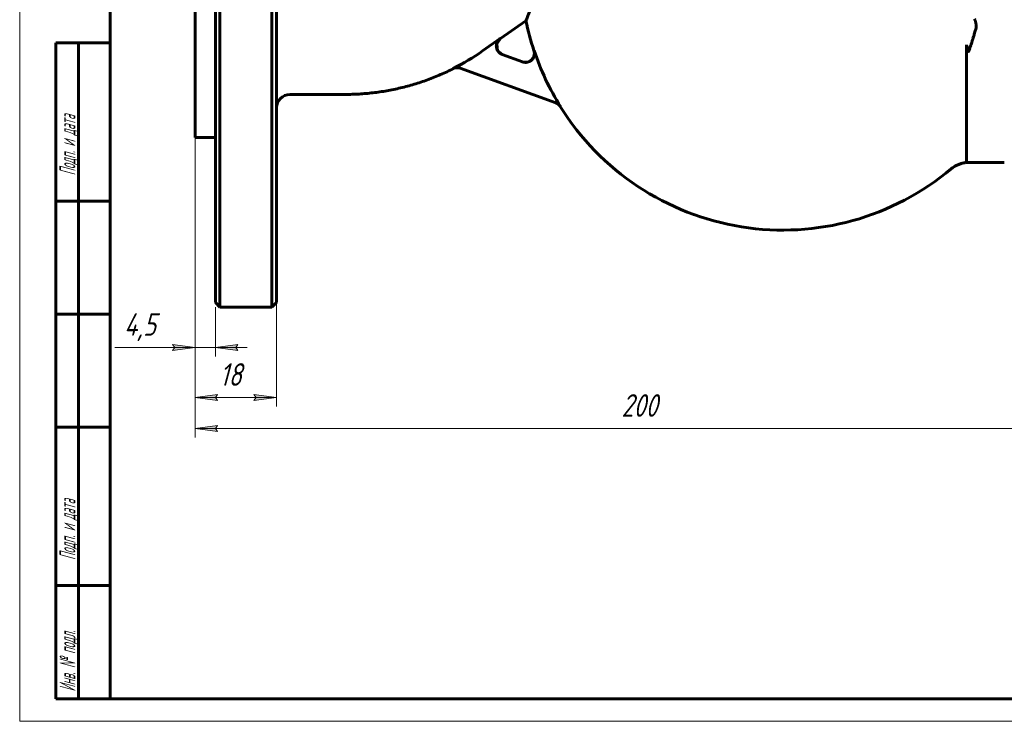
# Model space of a CAD drawing. Header units: millimetres. Extents: x 0 to 420, y 0 to 297.
# Tile 1 of 3: x 0 to 218, y 0 to 155. Entities that reach past the tile are written whole.
import ezdxf

# ---------------------------------------------------------------- set-up
doc = ezdxf.new("R2010")
doc.units = ezdxf.units.MM
doc.linetypes.add('K5LT_BASIC', pattern=[0])
doc.linetypes.add('K5LT_THIN', pattern=[0])
doc.layers.add('Системный слой', color=7, linetype='Continuous')
doc.layers.add('Системный слой (1)', color=7, linetype='Continuous', true_color=0x6c6c6c)
doc.styles.add('KDIMTEXTSTYLE', font='GOST_AU.SHX', dxfattribs={"width": 0.96, "oblique": 15, "height": 5})
doc.styles.add('KTEXTSTYLE', font='GOST_AU.SHX', dxfattribs={"width": 0.56, "height": 5})
doc.dimstyles.new('KDIMSTYLE (1.00)', dxfattribs={"dimtxt": 5, "dimasz": 1, "dimexe": 2, "dimexo": 0, "dimgap": 1, "dimtad": 1, "dimtxsty": 'KDIMTEXTSTYLE', "dimsah": 1, "dimcen": 0, "dimdle": 1, "dimadec": 0, "dimazin": 0, "dimtfac": 0.667, "dimtmove": 0, "dimatfit": 3, "dimfxl": 1, "dimtvp": 1, "dimtolj": 1, "dimtzin": 0, "dimarcsym": 0})

# ---------------------------------------------------------------- blocks, each defined once
blk = doc.blocks.new('U15')
at = {"layer": 'Системный слой (1)', "color": 143, "linetype": 'K5LT_BASIC', "lineweight": 60, "true_color": 0x33acca}
for p, q in [((105.52, 149.71), (106.32, 150.89)), ((105.71, 148.3), (105.52, 149.71)), ((106.78, 147.37), (105.71, 148.3))]:
    blk.add_line(p, q, dxfattribs=at)
blk = doc.blocks.new('U16')
at = {"layer": 'Системный слой (1)', "color": 143, "linetype": 'K5LT_BASIC', "lineweight": 60, "true_color": 0x33acca}
for p, q in [((209.39, 123.52), (209.85, 123.52)), ((209.92, 123.52), (217.78, 123.52))]:
    blk.add_line(p, q, dxfattribs=at)
blk = doc.blocks.new('U20')
at = {"layer": 'Системный слой (1)', "color": 143, "linetype": 'K5LT_BASIC', "lineweight": 60, "true_color": 0x33acca}
for start, end in [(191.654, 198.3663), (211.9389, 309.9684)]:
    blk.add_arc((168.78, 166.57), 58, start, end, dxfattribs=at)
blk = doc.blocks.new('U33')
at = {"layer": 'Системный слой (1)', "color": 143, "linetype": 'K5LT_BASIC', "lineweight": 60, "true_color": 0x33acca}
for p, q in [((56.78, 166.57), (56.78, 240.57)), ((56.78, 92.57), (56.78, 166.57))]:
    blk.add_line(p, q, dxfattribs=at)
blk = doc.blocks.new('D6')
at = {"layer": 'Системный слой (1)'}
for points in [[(38.78, 82.62), (33.78, 83.28), (34.28, 82.62), (33.78, 81.96)], [(47.78, 82.62), (48.28, 83.28), (43.28, 82.62), (48.28, 81.96)]]:
    blk.add_hatch(color=7, dxfattribs=at).paths.add_polyline_path(points)
at = {"layer": 'Системный слой (1)', "color": 7, "linetype": 'K5LT_THIN', "lineweight": 18, "true_color": 0xffffff}
for p, q in [((38.78, 129.07), (38.78, 80.62)), ((43.28, 91.57), (43.28, 80.62)), ((38.78, 82.62), (33.78, 83.28)), ((33.78, 83.28), (34.28, 82.62)), ((48.28, 83.28), (43.28, 82.62)), ((47.78, 82.62), (48.28, 83.28)), ((34.28, 82.62), (33.78, 81.96)), ((33.78, 81.96), (38.78, 82.62)), ((38.78, 82.62), (33.78, 82.62)), ((38.78, 82.62), (43.28, 82.62)), ((43.28, 82.62), (48.28, 81.96)), ((43.28, 82.62), (50.28, 82.62)), ((48.28, 81.96), (47.78, 82.62))]:
    blk.add_line(p, q, dxfattribs=at)
blk.add_wipeout([(23.08, 83.62), (23.08, 91), (31.43, 91), (31.43, 83.62)]).dxf.layer = 'Системный слой (1)'
for p, q in [((33.78, 82.62), (21.08, 82.62)), ((38.78, 82.62), (31.78, 82.62))]:
    blk.add_line(p, q, dxfattribs=at)
at = {"layer": 'Системный слой (1)', "color": 7, "insert": (23.08, 90.21), "char_height": 5, "attachment_point": 1, "style": 'KTEXTSTYLE'}
blk.add_mtext('\\H5.0;\\W1.000;\\Q15;\\Q15;\\W0.960;4,5', dxfattribs=at)
blk = doc.blocks.new('KDIMARROW_01')
at = {"layer": 'Системный слой'}
blk.add_hatch(color=0, dxfattribs=at).paths.add_polyline_path([(-5, -0.66), (0, 0), (-5, 0.66), (-4.5, 0)])
at = {"layer": 'Системный слой', "color": 0, "linetype": 'K5LT_THIN', "lineweight": 18}
for p, q in [((-4.5, 0), (-5, 0.66)), ((-5, 0.66), (0, 0)), ((0, 0), (-5, -0.66)), ((-5, -0.66), (-4.5, 0))]:
    blk.add_line(p, q, dxfattribs=at)
at = {"layer": 'Системный слой (1)', "color": 0, "linetype": 'K5LT_THIN', "lineweight": 18}
blk.add_line((324.55, 166.57), (323.55, 166.57), dxfattribs=at)
blk = doc.blocks.new('D7')
at = {"layer": 'Системный слой (1)', "color": 7, "linetype": 'K5LT_THIN', "lineweight": 18, "true_color": 0xffffff}
for p, q in [((38.78, 129.07), (38.78, 69.57)), ((56.78, 92.57), (56.78, 69.57))]:
    blk.add_line(p, q, dxfattribs=at)
blk.add_wipeout([(44.22, 72.57), (44.22, 79.95), (51.05, 79.95), (51.05, 72.57)]).dxf.layer = 'Системный слой (1)'
at = {"layer": 'Системный слой (1)'}
for points in [[(38.78, 71.57), (43.78, 72.22), (43.28, 71.57), (43.78, 70.91)], [(51.78, 70.91), (56.78, 71.57), (51.78, 72.22), (52.28, 71.57)]]:
    blk.add_hatch(color=7, dxfattribs=at).paths.add_polyline_path(points)
at = {"layer": 'Системный слой (1)', "color": 7, "linetype": 'K5LT_THIN', "lineweight": 18, "true_color": 0xffffff}
for p, q in [((38.78, 71.57), (43.78, 72.22)), ((43.78, 72.22), (43.28, 71.57)), ((52.28, 71.57), (51.78, 72.22)), ((51.78, 72.22), (56.78, 71.57)), ((43.78, 70.91), (38.78, 71.57)), ((38.78, 71.57), (56.78, 71.57)), ((43.28, 71.57), (43.78, 70.91)), ((56.78, 71.57), (51.78, 70.91)), ((51.78, 70.91), (52.28, 71.57))]:
    blk.add_line(p, q, dxfattribs=at)
at = {"layer": 'Системный слой (1)', "color": 7, "insert": (44.22, 79.15), "char_height": 5, "attachment_point": 1, "style": 'KTEXTSTYLE'}
blk.add_mtext('\\H5.0;\\W1.000;\\Q15;\\Q15;\\W0.960;18', dxfattribs=at)
blk = doc.blocks.new('D8')
at = {"layer": 'Системный слой (1)'}
for points in [[(38.78, 64.73), (43.78, 65.38), (43.28, 64.73), (43.78, 64.07)], [(238.78, 64.73), (233.78, 65.38), (234.28, 64.73), (233.78, 64.07)]]:
    blk.add_hatch(color=7, dxfattribs=at).paths.add_polyline_path(points)
at = {"layer": 'Системный слой (1)', "color": 7, "linetype": 'K5LT_THIN', "lineweight": 18, "true_color": 0xffffff}
for p, q in [((38.78, 129.07), (38.78, 62.73)), ((238.78, 129.07), (238.78, 62.73)), ((38.78, 64.73), (43.78, 65.38)), ((43.78, 65.38), (43.28, 64.73)), ((234.28, 64.73), (233.78, 65.38)), ((233.78, 65.38), (238.78, 64.73)), ((43.78, 64.07), (38.78, 64.73)), ((43.28, 64.73), (43.78, 64.07)), ((238.78, 64.73), (233.78, 64.07)), ((233.78, 64.07), (234.28, 64.73))]:
    blk.add_line(p, q, dxfattribs=at)
blk.add_wipeout([(133.1, 65.73), (133.1, 73.11), (144, 73.11), (144, 65.73)]).dxf.layer = 'Системный слой (1)'
blk.add_line((38.78, 64.73), (238.78, 64.73), dxfattribs=at)
at = {"layer": 'Системный слой (1)', "color": 7, "insert": (133.1, 72.31), "char_height": 5, "attachment_point": 1, "style": 'KTEXTSTYLE'}
blk.add_mtext('\\H5.0;\\W1.000;\\Q15;\\Q15;\\W0.960;200', dxfattribs=at)
blk = doc.blocks.new('U37')
at = {"color": 7, "linetype": 'K5LT_THIN', "lineweight": 18, "true_color": 0xffffff}
for p, q in [((0, 0), (0, 297)), ((420, 0), (0, 0))]:
    blk.add_line(p, q, dxfattribs=at)
at = {"color": 143, "linetype": 'K5LT_BASIC', "lineweight": 60, "true_color": 0x33acca}
for p, q in [((20, 5), (20, 292)), ((8, 5), (8, 150)), ((20, 150), (8, 150)), ((13, 5), (13, 150)), ((20, 115), (8, 115)), ((20, 90), (8, 90)), ((20, 65), (8, 65)), ((20, 30), (8, 30)), ((20, 5), (8, 5)), ((415, 5), (20, 5))]:
    blk.add_line(p, q, dxfattribs=at)
at = {"color": 7, "char_height": 3.5, "attachment_point": 1, "rotation": 90, "style": 'KTEXTSTYLE'}
for s, insert in [('\\H5.0;\\W1.000;\\Q15;\\Q15;\\W0.560;\\H3.50;Подп. и дата', (8.82, 120.66)), ('\\H5.0;\\W1.000;\\Q15;\\Q15;\\W0.560;\\H3.50;Подп. и дата', (8.82, 35.66)), ('\\H5.0;\\W1.000;\\Q15;\\Q15;\\W0.560;\\H3.50;Инв. № подл.', (8.82, 6.57))]:
    blk.add_mtext(s, dxfattribs=dict(at, insert=insert))

msp = doc.modelspace()

# ---------------------------------------------------------------- linework, layer by layer
at = {"layer": 'Системный слой (1)', "color": 143, "linetype": 'K5LT_BASIC', "lineweight": 60, "true_color": 0x33acca}
for p, q in [((43.277, 92.565), (43.277, 240.565)), ((44.277, 91.565), (44.277, 241.565)), ((38.777, 204.065), (38.777, 129.065)), ((55.777, 166.565), (55.777, 91.565)), ((106.317, 150.888), (111.973, 154.849)), ((102.383, 148.183), (106.269, 150.904)), ((209.389, 123.495), (209.389, 149.536)), ((111.194, 145.764), (106.737, 147.386)), ((97.457, 144.379), (118.601, 136.683)), ((59.777, 138.565), (72.006, 138.565)), ((43.277, 129.065), (38.777, 129.065)), ((209.846, 123.516), (209.846, 123.516)), ((209.916, 123.516), (209.916, 123.516)), ((44.277, 91.565), (43.277, 92.565)), ((55.777, 91.565), (44.277, 91.565)), ((56.777, 92.565), (55.777, 91.565))]:
    msp.add_line(p, q, dxfattribs=at)
for centre, radius, start, end in [((72.006, 191.565), 52.96, 296.77805, 305), ((168.777, 166.565), 57.96, 198.39887, 211.99144), ((59.777, 135.565), 3, 90, 180)]:
    msp.add_arc(centre, radius, start, end, dxfattribs=at)
for points, knots in [([(111.973, 154.849), (111.973, 154.849), (111.991, 154.896), (112.082, 155.124), (112.176, 155.359), (112.59, 156.381), (113.039, 157.474), (114.284, 160.338), (115.151, 162.258), (116.274, 164.522)], [2.48521, 2.48521, 2.48521, 2.48521, 2.7347498, 2.7347498, 3.1029511, 3.1029511, 3.8986803, 3.8986803, 4.8009161, 4.8009161, 4.8009161, 4.8009161]), ([(211.438, 152.865), (211.459, 152.939), (211.5, 153.103), (211.541, 153.373), (211.552, 153.619), (211.545, 153.822), (211.533, 153.976), (211.513, 154.137), (211.485, 154.313), (211.452, 154.466), (211.419, 154.594), (211.392, 154.693), (211.361, 154.793), (211.326, 154.895), (211.263, 155.068), (211.207, 155.205), (211.161, 155.307)], [0, 0, 0, 0, 1.578537, 3.424849, 5.5354165, 6.5751903, 7.5641565, 8.6688352, 9.8757199, 11.186086, 11.8603136, 12.5535453, 13.2595733, 13.9857211, 14.720143, 17, 17, 17, 17]), ([(211.438, 152.865), (211.34, 152.531), (211.168, 151.959), (210.969, 151.312), (210.803, 150.781), (210.69, 150.423), (210.542, 149.959), (210.444, 149.657), (210.334, 149.319), (210.268, 149.117), (210.206, 148.928), (210.154, 148.769), (210.099, 148.604), (210.043, 148.437), (210.004, 148.32), (209.979, 148.247), (209.964, 148.205), (209.952, 148.171), (209.942, 148.143), (209.934, 148.122), (209.928, 148.106), (209.922, 148.094), (209.918, 148.084), (209.914, 148.077), (209.911, 148.071), (209.908, 148.068), (209.906, 148.065), (209.904, 148.063), (209.902, 148.062), (209.901, 148.062), (209.899, 148.061), (209.895, 148.062), (209.893, 148.064), (209.89, 148.066), (209.888, 148.068), (209.885, 148.072), (209.882, 148.079), (209.878, 148.086), (209.875, 148.092), (209.871, 148.1), (209.867, 148.111), (209.858, 148.133), (209.849, 148.159), (209.836, 148.194), (209.816, 148.253), (209.776, 148.369), (209.703, 148.587), (209.569, 148.987), (209.459, 149.321), (209.389, 149.536)], [0, 0, 0, 0, 7.9245244, 13.5757901, 15.3710639, 20.5114451, 22.0788216, 26.4260813, 27.7190783, 30.1628489, 31.2664315, 32.2498974, 33.9831005, 35.267958, 36.2585265, 36.6577034, 36.9783595, 37.2777528, 37.5023827, 37.678887, 37.7947211, 37.8969173, 37.9741454, 38.0376638, 38.0790157, 38.1129604, 38.1337871, 38.1571234, 38.17261, 38.1806966, 38.1988965, 38.2070941, 38.245758, 38.2564697, 38.2713932, 38.2868686, 38.3544627, 38.4256442, 38.4974352, 38.5318265, 38.6311031, 38.7612952, 39.0235453, 39.2452131, 39.6223804, 40.4470786, 42.0298347, 44.8339052, 50, 50, 50, 50]), ([(106.269, 150.904), (106.198, 150.854), (106.096, 150.773), (105.954, 150.633), (105.881, 150.548), (105.838, 150.493), (105.811, 150.458), (105.759, 150.387), (105.688, 150.274), (105.626, 150.158), (105.572, 150.04), (105.526, 149.919), (105.488, 149.795), (105.458, 149.668), (105.436, 149.537), (105.422, 149.404), (105.418, 149.27), (105.422, 149.137), (105.434, 149.006), (105.456, 148.877), (105.485, 148.751), (105.522, 148.63), (105.567, 148.511), (105.62, 148.393), (105.684, 148.275), (105.756, 148.16), (105.81, 148.085), (105.838, 148.049), (105.838, 148.049), (105.838, 148.049), (105.838, 148.049), (105.867, 148.012), (105.926, 147.941), (106.022, 147.84), (106.125, 147.746), (106.233, 147.659), (106.344, 147.581), (106.46, 147.512), (106.589, 147.445), (106.683, 147.406), (106.737, 147.386)], [0, 0, 0, 0, 2.5963456, 3.9158586, 6, 6, 6, 7.1629707, 8.3231846, 9.4810831, 10.6279387, 11.7415267, 12.8741977, 14.0151728, 15.1706542, 16.337036, 17.5056748, 18.6676693, 19.825393, 20.9607961, 22.0863396, 23.1945111, 24.2776972, 25.4373509, 26.6069982, 27.8024923, 29, 29, 29, 30, 30, 30, 31.3585493, 32.7154605, 34.0714487, 35.4114339, 36.7436551, 38.0459487, 39.3373939, 41, 41, 41, 41]), ([(113.731, 148.29), (113.866, 147.885), (113.866, 146.987), (113.129, 145.997), (112.104, 145.6), (111.45, 145.671), (111.149, 145.78)], [0, 0, 0, 0, 0.2857143, 0.5714286, 0.7857143, 1, 1, 1, 1]), ([(111.194, 145.764), (111.264, 145.739), (111.335, 145.717), (111.48, 145.682), (111.554, 145.669), (111.701, 145.65), (111.776, 145.645), (111.887, 145.643), (111.925, 145.643), (112.022, 145.647), (112.082, 145.652), (112.215, 145.67), (112.288, 145.683), (112.433, 145.719), (112.504, 145.741), (112.622, 145.784), (112.67, 145.804), (112.785, 145.857), (112.852, 145.892), (112.954, 145.953), (112.992, 145.978), (113.09, 146.047), (113.149, 146.093), (113.254, 146.186), (113.3, 146.231), (113.396, 146.334), (113.443, 146.391), (113.533, 146.512), (113.574, 146.574), (113.649, 146.702), (113.682, 146.768), (113.727, 146.868), (113.74, 146.901), (113.763, 146.96), (113.772, 146.986), (113.804, 147.083), (113.823, 147.154), (113.854, 147.299), (113.865, 147.373), (113.877, 147.498), (113.88, 147.549), (113.882, 147.675), (113.88, 147.75), (113.866, 147.901), (113.855, 147.976), (113.824, 148.125), (113.804, 148.199), (113.78, 148.271)], [0, 0, 0, 0, 0.02230532, 0.02230532, 0.04484102, 0.04484102, 0.06723434, 0.06723434, 0.07844113, 0.07844113, 0.09646011, 0.09646011, 0.11890271, 0.11890271, 0.1413413, 0.1413413, 0.15682132, 0.15682132, 0.17931583, 0.17931583, 0.19289946, 0.19289946, 0.21545318, 0.21545318, 0.23502834, 0.23502834, 0.25752182, 0.25752182, 0.28008286, 0.28008286, 0.30224044, 0.30224044, 0.31305288, 0.31305288, 0.3213246, 0.3213246, 0.34354919, 0.34354919, 0.36607341, 0.36607341, 0.38135977, 0.38135977, 0.40387316, 0.40387316, 0.42678615, 0.42678615, 0.44969914, 0.44969914, 0.44969914, 0.44969914]), ([(97.457, 144.379), (97.388, 144.404), (97.318, 144.425), (97.174, 144.46), (97.1, 144.473), (96.952, 144.491), (96.877, 144.496), (96.764, 144.498), (96.727, 144.498), (96.614, 144.493), (96.539, 144.486), (96.398, 144.464), (96.332, 144.451), (96.194, 144.416), (96.124, 144.394), (95.99, 144.343), (95.928, 144.316), (95.866, 144.285)], [0, 0, 0, 0, 0.02211217, 0.02211217, 0.04460409, 0.04460409, 0.0672321, 0.0672321, 0.07849559, 0.07849559, 0.10105335, 0.10105335, 0.1213628, 0.1213628, 0.1436662, 0.1436662, 0.16421289, 0.16421289, 0.16421289, 0.16421289]), ([(119.62, 135.859), (119.581, 135.921), (119.538, 135.982), (119.446, 136.098), (119.396, 136.154), (119.291, 136.259), (119.236, 136.309), (119.121, 136.402), (119.06, 136.446), (118.934, 136.527), (118.869, 136.564), (118.737, 136.629), (118.67, 136.658), (118.601, 136.683)], [0, 0, 0, 0, 0.02217317, 0.02217317, 0.04474633, 0.04474633, 0.06686285, 0.06686285, 0.08944411, 0.08944411, 0.11178701, 0.11178701, 0.13374422, 0.13374422, 0.13374422, 0.13374422]), ([(206.034, 122.114), (206.036, 122.116), (206.038, 122.117), (206.042, 122.12), (206.044, 122.122), (206.051, 122.128), (206.055, 122.131), (206.067, 122.142), (206.075, 122.148), (206.099, 122.168), (206.115, 122.181), (206.163, 122.219), (206.194, 122.244), (206.289, 122.316), (206.352, 122.363), (206.54, 122.496), (206.669, 122.58), (207.027, 122.794), (207.264, 122.915), (207.754, 123.127), (208.008, 123.217), (208.525, 123.363), (208.787, 123.419), (209.164, 123.473), (209.276, 123.486), (209.389, 123.495)], [0, 0, 0, 0, 0.0254217, 0.0254217, 0.0635542, 0.0635542, 0.1334639, 0.1334639, 0.2669278, 0.2669278, 0.5275002, 0.5275002, 1.035934, 1.035934, 2.0273802, 2.0273802, 3.9594293, 3.9594293, 7.3120232, 7.3120232, 10.7127756, 10.7127756, 14.0977064, 14.0977064, 15.5265351, 15.5265351, 15.5265351, 15.5265351]), ([(209.846, 123.516), (209.848, 123.516), (209.85, 123.516), (209.858, 123.516), (209.864, 123.516), (209.877, 123.516), (209.884, 123.516), (209.899, 123.516), (209.907, 123.516), (209.916, 123.516)], [0.14256216, 0.14256216, 0.14256216, 0.14256216, 0.2, 0.2, 0.4, 0.4, 0.6, 0.6, 0.86439571, 0.86439571, 0.86439571, 0.86439571])]:
    msp.add_open_spline(points, degree=3, knots=knots, dxfattribs=at)
msp.add_rational_spline([(95.919, 144.267), (84.642, 138.565), (72.006, 138.565)], [0.983349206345, 0.964602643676, 1], degree=2, dxfattribs=at)
for points in [[(95.919, 144.267), (96.406, 144.512), (96.994, 144.547), (97.506, 144.361)], [(119.557, 135.882), (119.323, 136.258), (118.96, 136.552), (118.544, 136.704)]]:
    msp.add_open_spline(points, degree=3, dxfattribs=at)

# ---------------------------------------------------------------- block references
at = {"layer": 'Системный слой (1)'}
for name in ['U33', 'U20', 'U15', 'U16']:
    msp.add_blockref(name, (0, 0), dxfattribs=at)

# ---------------------------------------------------------------- next in the draw order: dimensions: what is measured, and where the dimension line sits
at = {"layer": 'Системный слой (1)', "color": 7}
dim = msp.add_linear_dim(base=(38.777, 82.622), p1=(43.277, 91.565), p2=(38.777, 129.065), dimstyle='KDIMSTYLE (1.00)', override={"dimexo": 0, "dimtoh": 1, "dimpost": '\\H5.0;\\W0.960;\\Q15;<>', "dimblk1": 'KDIMARROW_01', "dimblk2": 'KDIMARROW_01', "dimse1": 0, "dimse2": 0, "dimclrt": 7, "dimtol": 1, "dimtp": 0, "dimtm": 0, "dimtdec": 5, "dimtmove": 1, "dimtolj": 1}, dxfattribs=at)
dim.commit()
dim.dimension.update_dxf_attribs({"geometry": 'D6', "text_midpoint": (27.432, 82.622), "dimtype": 160})

# ---------------------------------------------------------------- next in the draw order: dimensions: what is measured, and where the dimension line sits
dim = msp.add_linear_dim(base=(38.777, 71.566), p1=(56.777, 92.565), p2=(38.777, 129.065), dimstyle='KDIMSTYLE (1.00)', override={"dimexo": 0, "dimpost": '\\H5.0;\\W0.960;\\Q15;<>', "dimblk1": 'KDIMARROW_01', "dimblk2": 'KDIMARROW_01', "dimse1": 0, "dimse2": 0, "dimclrt": 7, "dimtol": 1, "dimtp": 0, "dimtm": 0, "dimtdec": 5, "dimtolj": 1}, dxfattribs=at)
dim.commit()
dim.dimension.update_dxf_attribs({"geometry": 'D7', "text_midpoint": (47.777, 71.566), "dimtype": 160})

# ---------------------------------------------------------------- next in the draw order: dimensions: what is measured, and where the dimension line sits
dim = msp.add_linear_dim(base=(38.777, 64.725), p1=(238.777, 129.065), p2=(38.777, 129.065), dimstyle='KDIMSTYLE (1.00)', override={"dimexo": 0, "dimpost": '\\H5.0;\\W0.960;\\Q15;<>', "dimblk1": 'KDIMARROW_01', "dimblk2": 'KDIMARROW_01', "dimse1": 0, "dimse2": 0, "dimclrt": 7, "dimtol": 1, "dimtp": 0, "dimtm": 0, "dimtdec": 5, "dimtolj": 1}, dxfattribs=at)
dim.commit()
dim.dimension.update_dxf_attribs({"geometry": 'D8', "text_midpoint": (138.777, 64.725), "dimtype": 160})

# ---------------------------------------------------------------- next in the draw order: block references
msp.add_blockref('U37', (0, 0))

doc.saveas('drawing.dxf')
